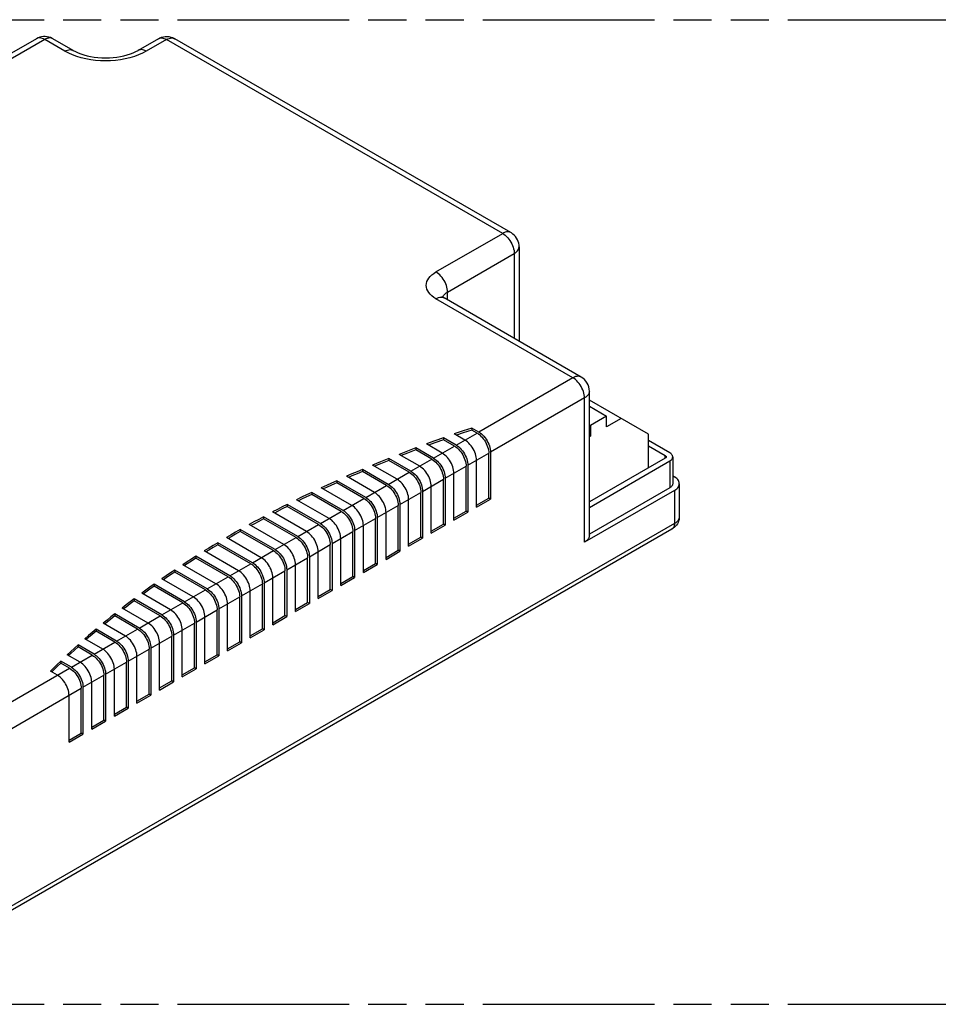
# Model space of a CAD drawing. Header units: millimetres. Extents: x 0 to 210, y 0 to 297.
# Tile 8 of 10: x 89 to 135, y 208 to 258. Entities that reach past the tile are written whole.
import ezdxf

# ---------------------------------------------------------------- set-up
doc = ezdxf.new("R2010")
doc.units = ezdxf.units.MM
doc.header["$LTSCALE"] = 19.36
doc.linetypes.add('PHANTOM', pattern=[0.8, 0.45, -0.05, 0.1, -0.05, 0.1, -0.05])
doc.layers.get('0').update_dxf_attribs({"linetype": 'CONTINUOUS'})
doc.layers.add('DEFAULT_3', color=7, linetype='PHANTOM')
doc.layers.add('Z_AXIS', color=7, linetype='CONTINUOUS')

msp = doc.modelspace()

# ---------------------------------------------------------------- linework, layer by layer
at = {"color": 7, "linetype": 'Continuous'}
for p, q in [((89.4288, 256.7155), (83.1827, 253.1093)), ((91.2933, 256.1201), (90.2621, 256.7155)), ((95.616, 256.7155), (94.5848, 256.1201)), ((113.5083, 246.8667), (96.4493, 256.7155)), ((113.925, 246.145), (113.925, 241.353)), ((117.0734, 239.5354), (110.1201, 243.5497)), ((117.49, 231.4822), (117.49, 238.8137)), ((120.4868, 236.6363), (117.49, 238.3665)), ((117.49, 238.0603), (118.3655, 237.5549)), ((118.3655, 237.5549), (117.5406, 237.0786)), ((118.3655, 237.0105), (118.3655, 237.5549)), ((117.49, 237.1078), (117.5406, 237.0786)), ((117.5406, 237.0786), (117.5406, 236.5342)), ((119.1021, 237.4358), (118.3655, 237.0105)), ((111.1766, 236.3302), (110.6364, 236.6421)), ((111.8837, 236.7384), (111.5266, 236.9446)), ((111.7954, 236.6874), (111.5266, 236.8425)), ((117.49, 236.5634), (117.5406, 236.5342)), ((117.5406, 236.5342), (117.49, 236.5051)), ((120.4868, 234.9182), (120.4868, 236.6363)), ((110.0276, 235.6668), (109.218, 236.1342)), ((110.7347, 236.075), (110.0867, 236.4491)), ((110.6463, 236.024), (110.0867, 236.3471)), ((121.577, 235.6837), (120.4868, 236.3131)), ((120.4868, 236.0409), (121.3413, 235.5476)), ((108.8785, 235.0034), (107.8339, 235.6065)), ((109.5857, 235.4116), (108.6816, 235.9336)), ((109.4973, 235.3606), (108.6816, 235.8315)), ((112.3846, 233.3874), (112.3846, 235.6668)), ((112.473, 235.7178), (112.473, 233.3363)), ((107.7295, 234.34), (106.4836, 235.0593)), ((108.4366, 234.7482), (107.3106, 235.3983)), ((108.3482, 234.6972), (107.3106, 235.2963)), ((111.2356, 232.724), (111.2356, 235.0034)), ((111.324, 235.0544), (111.324, 232.673)), ((111.7659, 232.9281), (111.7659, 235.3096)), ((121.3413, 235.4115), (117.49, 233.188)), ((117.49, 232.9159), (121.577, 235.2754)), ((121.7234, 235.4796), (121.7234, 234.1187)), ((107.2876, 234.0848), (105.9732, 234.8437)), ((107.1992, 234.0338), (105.9732, 234.7416)), ((110.6169, 232.2647), (110.6169, 234.6462)), ((121.7234, 234.5105), (121.8127, 234.4589)), ((106.1385, 233.4214), (104.6688, 234.27)), ((106.0501, 233.3704), (104.6688, 234.1679)), ((106.5805, 233.6766), (105.1666, 234.4929)), ((110.0865, 232.0606), (110.0865, 234.34)), ((110.1749, 234.391), (110.1749, 232.0096)), ((122.0567, 234.1187), (122.0567, 232.4347)), ((104.9895, 232.7581), (103.3972, 233.6773)), ((104.9011, 232.707), (103.3972, 233.5753)), ((105.4314, 233.0132), (103.8824, 233.9075)), ((108.9375, 231.3972), (108.9375, 233.6766)), ((109.0259, 233.7276), (109.0259, 231.3462)), ((109.4678, 231.6013), (109.4678, 233.9828)), ((121.8127, 233.7785), (117.2459, 231.142)), ((121.577, 233.9146), (117.49, 231.555)), ((103.8404, 232.0947), (102.158, 233.066)), ((104.2824, 232.3498), (102.6308, 233.3033)), ((107.7884, 230.7338), (107.7884, 233.0132)), ((107.8768, 233.0642), (107.8768, 230.6828)), ((108.3188, 230.9379), (108.3188, 233.3194)), ((111.7659, 233.0302), (112.3846, 233.3874)), ((111.7659, 232.9281), (112.473, 233.3363)), ((112.473, 233.3363), (112.3846, 233.3874)), ((103.1333, 231.6864), (101.4114, 232.6805)), ((103.752, 232.0436), (102.158, 232.9639)), ((107.1697, 230.2745), (107.1697, 232.656)), ((110.6169, 232.3668), (111.2356, 232.724)), ((110.6169, 232.2647), (111.324, 232.673)), ((111.324, 232.673), (111.2356, 232.724)), ((101.9843, 231.023), (100.2242, 232.0392)), ((102.6914, 231.4313), (100.951, 232.4361)), ((102.603, 231.3802), (100.951, 232.334)), ((106.6394, 230.0704), (106.6394, 232.3498)), ((106.7278, 232.4008), (106.7278, 230.0194)), ((109.4678, 231.7034), (110.0865, 232.0606)), ((109.4678, 231.6013), (110.1749, 232.0096)), ((110.1749, 232.0096), (110.0865, 232.0606)), ((121.6832, 231.8084), (83.4112, 209.7122)), ((101.5423, 230.7679), (99.7761, 231.7876)), ((101.454, 230.7168), (99.7761, 231.6855)), ((105.4903, 229.407), (105.4903, 231.6864)), ((105.5787, 231.7374), (105.5787, 229.356)), ((106.0207, 229.6111), (106.0207, 231.9926)), ((100.3933, 230.1045), (98.6332, 231.1206)), ((100.3049, 230.0534), (98.6332, 231.0186)), ((100.8352, 230.3596), (99.069, 231.3793)), ((104.3413, 228.7436), (104.3413, 231.023)), ((104.4297, 231.074), (104.4297, 228.6926)), ((104.8716, 228.9477), (104.8716, 231.3292)), ((108.3188, 231.04), (108.9375, 231.3972)), ((108.3188, 230.9379), (109.0259, 231.3462)), ((109.0259, 231.3462), (108.9375, 231.3972)), ((99.6862, 229.6962), (97.9458, 230.701)), ((103.7226, 228.2843), (103.7226, 230.6658)), ((107.1697, 230.3766), (107.7884, 230.7338)), ((107.1697, 230.2745), (107.8768, 230.6828)), ((107.8768, 230.6828), (107.7884, 230.7338)), ((98.5372, 229.0328), (96.8547, 230.0042)), ((99.2443, 229.4411), (97.5223, 230.4352)), ((99.1559, 229.39), (97.5223, 230.3331)), ((102.5735, 227.6209), (102.5735, 230.0024)), ((103.1923, 228.0802), (103.1923, 230.3596)), ((103.2806, 230.4106), (103.2806, 228.0292)), ((106.0207, 229.7132), (106.6394, 230.0704)), ((106.0207, 229.6111), (106.7278, 230.0194)), ((106.7278, 230.0194), (106.6394, 230.0704)), ((98.0952, 228.7777), (96.4436, 229.7312)), ((98.0068, 228.7266), (96.4436, 229.6291)), ((102.0432, 227.4168), (102.0432, 229.6962)), ((102.1316, 229.7472), (102.1316, 227.3658)), ((96.9462, 228.1143), (95.3972, 229.0086)), ((97.3881, 228.3694), (95.7958, 229.2887)), ((100.8942, 226.7534), (100.8942, 229.0328)), ((100.9826, 229.0838), (100.9826, 226.7024)), ((101.4245, 226.9575), (101.4245, 229.339)), ((104.8716, 229.0498), (105.4903, 229.407)), ((104.8716, 228.9477), (105.5787, 229.356)), ((105.5787, 229.356), (105.4903, 229.407)), ((96.2391, 227.706), (94.7694, 228.5546)), ((96.8578, 228.0632), (95.3972, 228.9065)), ((100.2755, 226.2941), (100.2755, 228.6756)), ((103.7226, 228.3864), (104.3413, 228.7436)), ((103.7226, 228.2843), (104.4297, 228.6926)), ((104.4297, 228.6926), (104.3413, 228.7436)), ((95.7971, 227.4509), (94.3833, 228.2672)), ((95.7087, 227.3998), (94.3833, 228.1651)), ((99.1264, 225.6307), (99.1264, 228.0122)), ((99.7451, 226.09), (99.7451, 228.3694)), ((99.8335, 228.4204), (99.8335, 226.039)), ((102.5735, 227.723), (103.1923, 228.0802)), ((102.5735, 227.6209), (103.2806, 228.0292)), ((103.2806, 228.0292), (103.1923, 228.0802)), ((94.6481, 226.7875), (93.4022, 227.5068)), ((95.09, 227.0426), (93.7756, 227.8015)), ((98.5961, 225.4266), (98.5961, 227.706)), ((98.6845, 227.7571), (98.6845, 225.3756)), ((93.941, 226.3792), (92.815, 227.0293)), ((94.5597, 226.7364), (93.4022, 227.4047)), ((97.447, 224.7632), (97.447, 227.0426)), ((97.5354, 227.0937), (97.5354, 224.7122)), ((97.9774, 224.9673), (97.9774, 227.3488)), ((101.4245, 227.0596), (102.0432, 227.4168)), ((101.4245, 226.9575), (102.1316, 227.3658)), ((102.1316, 227.3658), (102.0432, 227.4168)), ((93.499, 226.1241), (92.4544, 226.7272)), ((93.4107, 226.0731), (92.4544, 226.6251)), ((96.8283, 224.3039), (96.8283, 226.6854)), ((100.2755, 226.3962), (100.8942, 226.7534)), ((100.2755, 226.2941), (100.9826, 226.7024)), ((100.9826, 226.7024), (100.8942, 226.7534)), ((92.7919, 225.7158), (91.8879, 226.2378)), ((95.6793, 223.6405), (95.6793, 226.022)), ((96.298, 224.0998), (96.298, 226.3792)), ((96.3864, 226.4303), (96.3864, 224.0488)), ((99.1264, 225.7328), (99.7451, 226.09)), ((99.1264, 225.6307), (99.8335, 226.039)), ((99.8335, 226.039), (99.7451, 226.09)), ((92.35, 225.4607), (91.5404, 225.9281)), ((92.2616, 225.4097), (91.5404, 225.8261)), ((95.149, 223.4364), (95.149, 225.7158)), ((95.2373, 225.7669), (95.2373, 223.3854)), ((91.201, 224.7973), (90.6607, 225.1092)), ((91.1126, 224.7463), (90.6607, 225.0071)), ((91.6429, 225.0524), (90.9949, 225.4265)), ((93.9999, 222.773), (93.9999, 225.0524)), ((94.0883, 225.1035), (94.0883, 222.722)), ((94.5302, 222.9772), (94.5302, 225.3586)), ((97.9774, 225.0694), (98.5961, 225.4266)), ((97.9774, 224.9673), (98.6845, 225.3756)), ((98.6845, 225.3756), (98.5961, 225.4266)), ((90.4938, 224.389), (90.1367, 224.5952)), ((93.3812, 222.3138), (93.3812, 224.6952)), ((96.8283, 224.406), (97.447, 224.7632)), ((96.8283, 224.3039), (97.5354, 224.7122)), ((97.5354, 224.7122), (97.447, 224.7632)), ((92.2322, 221.6504), (92.2322, 224.0318)), ((92.8509, 222.1096), (92.8509, 224.389)), ((92.9393, 224.4401), (92.9393, 222.0586)), ((95.6793, 223.7426), (96.298, 224.0998)), ((95.6793, 223.6405), (96.3864, 224.0488)), ((96.3864, 224.0488), (96.298, 224.0998)), ((91.7018, 221.4462), (91.7018, 223.7256)), ((91.7902, 223.7767), (91.7902, 221.3952)), ((91.0831, 220.987), (91.0831, 223.3684)), ((94.5302, 223.0792), (95.149, 223.4364)), ((94.5302, 222.9772), (95.2373, 223.3854)), ((95.2373, 223.3854), (95.149, 223.4364)), ((93.3812, 222.4158), (93.9999, 222.773)), ((93.3812, 222.3138), (94.0883, 222.722)), ((94.0883, 222.722), (93.9999, 222.773)), ((92.2322, 221.7524), (92.8509, 222.1096)), ((92.2322, 221.6504), (92.9393, 222.0586)), ((92.9393, 222.0586), (92.8509, 222.1096)), ((91.0831, 221.089), (91.7018, 221.4462)), ((91.0831, 220.987), (91.7902, 221.3952)), ((91.7902, 221.3952), (91.7018, 221.4462))]:
    msp.add_line(p, q, dxfattribs=at)
at = {"color": 9, "linetype": 'Continuous'}
for p, q in [((89.8454, 256.6742), (83.5994, 253.0681)), ((90.8766, 256.0789), (89.8454, 256.6742)), ((96.0326, 256.6742), (95.0014, 256.0789)), ((113.0916, 246.8254), (96.0326, 256.6742)), ((109.7034, 244.8693), (113.0916, 246.8254)), ((110.2927, 243.8486), (113.6809, 245.8048)), ((113.6809, 245.8048), (113.6809, 241.4939)), ((116.6567, 239.4941), (109.7034, 243.5084)), ((110.0615, 243.5883), (110.0695, 243.6155)), ((110.0695, 243.6155), (110.0954, 243.6673)), ((110.2927, 243.4501), (110.2927, 243.8486)), ((116.6567, 239.4941), (111.8837, 236.7384)), ((117.2459, 238.4735), (112.473, 235.7178)), ((117.2459, 231.142), (117.2459, 238.4735)), ((110.7347, 236.075), (111.7954, 236.6874)), ((109.5857, 235.4116), (110.6463, 236.024)), ((111.324, 235.0544), (112.3846, 235.6668)), ((121.3413, 235.4115), (121.3413, 235.5476)), ((108.4366, 234.7482), (109.4973, 235.3606)), ((110.1749, 234.391), (111.2356, 235.0034)), ((121.577, 235.2754), (121.577, 233.9146)), ((107.2876, 234.0848), (108.3482, 234.6972)), ((106.1385, 233.4214), (107.1992, 234.0338)), ((109.0259, 233.7276), (110.0865, 234.34)), ((107.8768, 233.0642), (108.9375, 233.6766)), ((121.8127, 233.7785), (121.8127, 232.0945)), ((104.9895, 232.7581), (106.0501, 233.3704)), ((106.7278, 232.4008), (107.7884, 233.0132)), ((103.8404, 232.0947), (104.9011, 232.707)), ((121.8127, 232.0945), (83.5407, 209.9983)), ((102.6914, 231.4313), (103.752, 232.0436)), ((105.5787, 231.7374), (106.6394, 232.3498)), ((104.4297, 231.074), (105.4903, 231.6864)), ((101.5423, 230.7679), (102.603, 231.3802)), ((103.2806, 230.4106), (104.3413, 231.023)), ((100.3933, 230.1045), (101.454, 230.7168)), ((99.2443, 229.4411), (100.3049, 230.0534)), ((102.1316, 229.7472), (103.1923, 230.3596)), ((100.9826, 229.0838), (102.0432, 229.6962)), ((98.0952, 228.7777), (99.1559, 229.39)), ((99.8335, 228.4204), (100.8942, 229.0328)), ((96.9462, 228.1143), (98.0068, 228.7266)), ((95.7971, 227.4509), (96.8578, 228.0632)), ((98.6845, 227.7571), (99.7451, 228.3694)), ((97.5354, 227.0937), (98.5961, 227.706)), ((94.6481, 226.7875), (95.7087, 227.3998)), ((96.3864, 226.4303), (97.447, 227.0426)), ((93.499, 226.1241), (94.5597, 226.7364)), ((92.35, 225.4607), (93.4107, 226.0731)), ((95.2373, 225.7669), (96.298, 226.3792)), ((94.0883, 225.1035), (95.149, 225.7158)), ((91.201, 224.7973), (92.2616, 225.4097)), ((92.9393, 224.4401), (93.9999, 225.0524)), ((84.2478, 220.7829), (91.1126, 224.7463)), ((91.7902, 223.7767), (92.8509, 224.389)), ((84.837, 219.7623), (91.7018, 223.7256))]:
    msp.add_line(p, q, dxfattribs=at)
at = {"color": 7, "linetype": 'Continuous'}
for points in [[(90.2621, 256.7155), (90.2318, 256.7322), (90.1471, 256.7706), (90.0595, 256.7992), (89.9693, 256.8179), (89.8775, 256.8265), (89.785, 256.8249), (89.6927, 256.813), (89.6019, 256.7907), (89.5133, 256.7581), (89.4288, 256.7155)], [(95.616, 256.7155), (95.6971, 256.7566), (95.7833, 256.789), (95.8732, 256.8118), (95.9658, 256.8245), (96.0598, 256.8267), (96.1537, 256.8183), (96.2464, 256.7993), (96.3365, 256.7698), (96.423, 256.73), (96.4493, 256.7155)], [(91.2933, 256.1201), (91.4096, 256.058), (91.5393, 255.9985), (91.6819, 255.943), (91.8363, 255.8923), (92.0017, 255.8475), (92.1764, 255.8095), (92.3589, 255.7791), (92.5473, 255.7569), (92.7399, 255.7433), (92.9346, 255.7386), (93.1294, 255.7429), (93.3224, 255.7561), (93.5117, 255.7781), (93.6951, 255.8083), (93.8711, 255.8462), (94.0378, 255.8911), (94.1937, 255.9421), (94.3375, 255.998), (94.4681, 256.0578), (94.5848, 256.1201)], [(113.925, 246.145), (113.92, 246.2359), (113.9049, 246.3267), (113.8797, 246.416), (113.8444, 246.5025), (113.7994, 246.585), (113.7451, 246.6621), (113.6823, 246.7329), (113.6117, 246.7961), (113.534, 246.8512), (113.5083, 246.8667)], [(110.0259, 243.6144), (110.0215, 243.6225), (110.0193, 243.626), (110.0235, 243.621), (110.0352, 243.6095), (110.0549, 243.593), (110.0831, 243.5727), (110.1201, 243.5497)], [(111.7954, 236.6874), (111.8617, 236.6447), (111.9265, 236.5946), (111.99, 236.5368), (112.051, 236.4724), (112.1088, 236.4021), (112.1627, 236.3268), (112.212, 236.2475), (112.2561, 236.1652), (112.2943, 236.0809), (112.3263, 235.9957), (112.3515, 235.9106), (112.3698, 235.8267), (112.3808, 235.7456), (112.3846, 235.6668)], [(111.8837, 236.7384), (111.9501, 236.6957), (112.0149, 236.6457), (112.0784, 236.5879), (112.1394, 236.5234), (112.1972, 236.4531), (112.2512, 236.3778), (112.3004, 236.2985), (112.3445, 236.2162), (112.3827, 236.1319), (112.4147, 236.0467), (112.4399, 235.9616), (112.4582, 235.8777), (112.4692, 235.7966), (112.473, 235.7178)], [(110.6463, 236.024), (110.7127, 235.9813), (110.7774, 235.9312), (110.8409, 235.8734), (110.902, 235.809), (110.9598, 235.7387), (111.0137, 235.6634), (111.063, 235.5841), (111.107, 235.5018), (111.1452, 235.4175), (111.1772, 235.3323), (111.2025, 235.2472), (111.2208, 235.1633), (111.2318, 235.0822), (111.2356, 235.0034)], [(110.7347, 236.075), (110.8011, 236.0323), (110.8658, 235.9823), (110.9293, 235.9245), (110.9904, 235.86), (111.0482, 235.7897), (111.1021, 235.7144), (111.1514, 235.6351), (111.1954, 235.5528), (111.2336, 235.4685), (111.2656, 235.3833), (111.2909, 235.2982), (111.3092, 235.2143), (111.3202, 235.1332), (111.324, 235.0544)], [(111.7659, 235.3096), (111.7621, 235.3884), (111.7511, 235.4695), (111.7328, 235.5534), (111.7075, 235.6385), (111.6755, 235.7237), (111.6373, 235.8081), (111.5933, 235.8904), (111.544, 235.9697), (111.4901, 236.0449), (111.4323, 236.1153), (111.3712, 236.1797), (111.3077, 236.2375), (111.243, 236.2875), (111.1766, 236.3302)], [(110.6169, 234.6462), (110.6131, 234.725), (110.6021, 234.8061), (110.5837, 234.89), (110.5585, 234.9751), (110.5265, 235.0603), (110.4883, 235.1447), (110.4442, 235.227), (110.395, 235.3063), (110.341, 235.3815), (110.2832, 235.4519), (110.2222, 235.5163), (110.1587, 235.5741), (110.094, 235.6241), (110.0276, 235.6668)], [(121.3413, 235.5476), (121.3584, 235.536), (121.3719, 235.5233), (121.3819, 235.5093), (121.388, 235.4946), (121.39, 235.4796)], [(121.7234, 235.4796), (121.7191, 235.5172), (121.7064, 235.5543), (121.6853, 235.59), (121.6564, 235.6239), (121.6204, 235.655), (121.577, 235.6837)], [(109.4678, 233.9828), (109.464, 234.0616), (109.453, 234.1427), (109.4347, 234.2266), (109.4094, 234.3117), (109.3774, 234.3969), (109.3392, 234.4813), (109.2952, 234.5636), (109.2459, 234.6429), (109.192, 234.7181), (109.1342, 234.7885), (109.0731, 234.8529), (109.0096, 234.9107), (108.9449, 234.9607), (108.8785, 235.0034)], [(109.4973, 235.3606), (109.5636, 235.3179), (109.6284, 235.2678), (109.6919, 235.21), (109.7529, 235.1456), (109.8107, 235.0753), (109.8647, 235), (109.9139, 234.9207), (109.958, 234.8384), (109.9962, 234.7541), (110.0282, 234.6689), (110.0534, 234.5838), (110.0717, 234.4999), (110.0827, 234.4188), (110.0865, 234.34)], [(109.5857, 235.4116), (109.652, 235.3689), (109.7168, 235.3189), (109.7803, 235.2611), (109.8413, 235.1966), (109.8992, 235.1263), (109.9531, 235.0511), (110.0023, 234.9717), (110.0464, 234.8894), (110.0846, 234.8051), (110.1166, 234.7199), (110.1418, 234.6348), (110.1601, 234.5509), (110.1711, 234.4698), (110.1749, 234.391)], [(121.39, 235.4796), (121.388, 235.4645), (121.3819, 235.4498), (121.3719, 235.4359), (121.3584, 235.4232), (121.3413, 235.4115)], [(121.577, 235.2754), (121.6204, 235.3041), (121.6564, 235.3352), (121.6853, 235.3691), (121.7064, 235.4049), (121.7191, 235.4419), (121.7234, 235.4796)], [(108.3482, 234.6972), (108.4146, 234.6545), (108.4793, 234.6044), (108.5428, 234.5466), (108.6039, 234.4822), (108.6617, 234.4119), (108.7156, 234.3367), (108.7649, 234.2573), (108.8089, 234.175), (108.8471, 234.0907), (108.8791, 234.0055), (108.9044, 233.9204), (108.9227, 233.8365), (108.9337, 233.7554), (108.9375, 233.6766)], [(108.4366, 234.7482), (108.503, 234.7055), (108.5677, 234.6555), (108.6312, 234.5977), (108.6923, 234.5332), (108.7501, 234.4629), (108.804, 234.3877), (108.8533, 234.3083), (108.8973, 234.226), (108.9355, 234.1417), (108.9675, 234.0565), (108.9928, 233.9714), (109.0111, 233.8875), (109.0221, 233.8064), (109.0259, 233.7276)], [(107.1992, 234.0338), (107.2656, 233.9911), (107.3303, 233.9411), (107.3938, 233.8832), (107.4548, 233.8188), (107.5127, 233.7485), (107.5666, 233.6733), (107.6158, 233.594), (107.6599, 233.5116), (107.6981, 233.4273), (107.7301, 233.3421), (107.7553, 233.257), (107.7737, 233.1731), (107.7846, 233.092), (107.7884, 233.0132)], [(107.2876, 234.0848), (107.3539, 234.0422), (107.4187, 233.9921), (107.4822, 233.9343), (107.5432, 233.8698), (107.6011, 233.7995), (107.655, 233.7243), (107.7042, 233.6449), (107.7483, 233.5626), (107.7865, 233.4783), (107.8185, 233.3931), (107.8437, 233.308), (107.8621, 233.2241), (107.873, 233.143), (107.8768, 233.0642)], [(108.3188, 233.3194), (108.315, 233.3982), (108.304, 233.4793), (108.2857, 233.5632), (108.2604, 233.6483), (108.2284, 233.7335), (108.1902, 233.8179), (108.1461, 233.9002), (108.0969, 233.9795), (108.0429, 234.0547), (107.9851, 234.1251), (107.9241, 234.1895), (107.8606, 234.2473), (107.7959, 234.2973), (107.7295, 234.34)], [(121.7234, 234.1187), (121.7191, 234.0811), (121.7064, 234.044), (121.6853, 234.0083), (121.6564, 233.9744), (121.6204, 233.9433), (121.577, 233.9146)], [(122.0567, 234.1187), (122.0515, 234.1726), (122.0358, 234.2258), (122.01, 234.2776), (121.9742, 234.3275), (121.929, 234.3747), (121.8753, 234.4184), (121.8127, 234.4589)], [(121.8127, 233.7785), (121.8753, 233.819), (121.929, 233.8628), (121.9742, 233.91), (122.01, 233.9598), (122.0358, 234.0117), (122.0515, 234.0649), (122.0567, 234.1187)], [(107.1697, 232.656), (107.1659, 232.7348), (107.1549, 232.8159), (107.1366, 232.8998), (107.1114, 232.9849), (107.0794, 233.0701), (107.0411, 233.1545), (106.9971, 233.2368), (106.9478, 233.3161), (106.8939, 233.3913), (106.8361, 233.4617), (106.775, 233.5261), (106.7115, 233.5839), (106.6468, 233.6339), (106.5805, 233.6766)], [(106.0207, 231.9926), (106.0169, 232.0714), (106.0059, 232.1525), (105.9876, 232.2364), (105.9623, 232.3215), (105.9303, 232.4068), (105.8921, 232.4911), (105.848, 232.5734), (105.7988, 232.6527), (105.7449, 232.728), (105.687, 232.7983), (105.626, 232.8627), (105.5625, 232.9205), (105.4978, 232.9705), (105.4314, 233.0132)], [(106.0501, 233.3704), (106.1165, 233.3277), (106.1813, 233.2777), (106.2447, 233.2198), (106.3058, 233.1554), (106.3636, 233.0851), (106.4175, 233.0099), (106.4668, 232.9306), (106.5108, 232.8483), (106.549, 232.7639), (106.581, 232.6787), (106.6063, 232.5936), (106.6246, 232.5097), (106.6356, 232.4286), (106.6394, 232.3498)], [(106.1385, 233.4214), (106.2049, 233.3788), (106.2696, 233.3287), (106.3331, 233.2709), (106.3942, 233.2065), (106.452, 233.1361), (106.5059, 233.0609), (106.5552, 232.9815), (106.5993, 232.8992), (106.6375, 232.8149), (106.6694, 232.7297), (106.6947, 232.6446), (106.713, 232.5607), (106.724, 232.4796), (106.7278, 232.4008)], [(104.9011, 232.707), (104.9675, 232.6643), (105.0322, 232.6143), (105.0957, 232.5564), (105.1568, 232.492), (105.2146, 232.4217), (105.2685, 232.3465), (105.3177, 232.2672), (105.3618, 232.1849), (105.4, 232.1005), (105.432, 232.0153), (105.4572, 231.9302), (105.4756, 231.8463), (105.4866, 231.7652), (105.4903, 231.6864)], [(104.9895, 232.7581), (105.0559, 232.7154), (105.1206, 232.6653), (105.1841, 232.6075), (105.2452, 232.5431), (105.303, 232.4727), (105.3569, 232.3975), (105.4061, 232.3181), (105.4502, 232.2358), (105.4884, 232.1515), (105.5204, 232.0663), (105.5457, 231.9812), (105.564, 231.8973), (105.575, 231.8162), (105.5787, 231.7374)], [(103.752, 232.0436), (103.8184, 232.0009), (103.8832, 231.9509), (103.9467, 231.893), (104.0077, 231.8286), (104.0655, 231.7583), (104.1194, 231.6831), (104.1687, 231.6038), (104.2127, 231.5215), (104.251, 231.4371), (104.2829, 231.3519), (104.3082, 231.2668), (104.3265, 231.1829), (104.3375, 231.1018), (104.3413, 231.023)], [(103.8404, 232.0947), (103.9068, 232.052), (103.9716, 232.0019), (104.035, 231.9441), (104.0961, 231.8797), (104.1539, 231.8093), (104.2078, 231.7341), (104.2571, 231.6547), (104.3012, 231.5724), (104.3394, 231.4881), (104.3714, 231.4029), (104.3966, 231.3178), (104.4149, 231.2339), (104.4259, 231.1528), (104.4297, 231.074)], [(104.8716, 231.3292), (104.8678, 231.408), (104.8569, 231.4891), (104.8385, 231.573), (104.8133, 231.6581), (104.7813, 231.7434), (104.7431, 231.8277), (104.699, 231.91), (104.6497, 231.9893), (104.5958, 232.0646), (104.538, 232.1349), (104.4769, 232.1993), (104.4135, 232.2571), (104.3487, 232.3071), (104.2824, 232.3498)], [(122.0567, 232.4347), (122.053, 232.3627), (122.0417, 232.2907), (122.0227, 232.2197), (121.996, 232.1502), (121.9618, 232.0832), (121.9201, 232.0194), (121.8713, 231.9594), (121.8154, 231.9039), (121.7526, 231.8533), (121.6832, 231.8084)], [(103.7226, 230.6658), (103.7188, 230.7446), (103.7078, 230.8257), (103.6895, 230.9096), (103.6642, 230.9947), (103.6322, 231.08), (103.594, 231.1643), (103.5499, 231.2466), (103.5007, 231.3259), (103.4468, 231.4012), (103.3889, 231.4715), (103.3279, 231.5359), (103.2644, 231.5937), (103.1997, 231.6437), (103.1333, 231.6864)], [(102.5735, 230.0024), (102.5698, 230.0812), (102.5588, 230.1623), (102.5404, 230.2462), (102.5152, 230.3313), (102.4832, 230.4166), (102.445, 230.5009), (102.4009, 230.5832), (102.3516, 230.6625), (102.2977, 230.7378), (102.2399, 230.8081), (102.1788, 230.8725), (102.1154, 230.9303), (102.0506, 230.9803), (101.9843, 231.023)], [(102.603, 231.3802), (102.6694, 231.3375), (102.7341, 231.2875), (102.7976, 231.2297), (102.8587, 231.1652), (102.9165, 231.0949), (102.9704, 231.0197), (103.0196, 230.9404), (103.0637, 230.8581), (103.1019, 230.7738), (103.1339, 230.6885), (103.1592, 230.6034), (103.1775, 230.5195), (103.1885, 230.4384), (103.1923, 230.3596)], [(102.6914, 231.4313), (102.7578, 231.3886), (102.8225, 231.3385), (102.886, 231.2807), (102.9471, 231.2163), (103.0049, 231.1459), (103.0588, 231.0707), (103.1081, 230.9914), (103.1521, 230.909), (103.1903, 230.8247), (103.2223, 230.7395), (103.2476, 230.6544), (103.2659, 230.5705), (103.2769, 230.4894), (103.2806, 230.4106)], [(117.49, 231.4822), (117.4892, 231.4612), (117.4823, 231.4168), (117.4683, 231.373), (117.4473, 231.3301), (117.4195, 231.2885), (117.3852, 231.2486), (117.3447, 231.2107), (117.2983, 231.1752), (117.2459, 231.142)], [(101.454, 230.7168), (101.5203, 230.6741), (101.5851, 230.6241), (101.6486, 230.5663), (101.7096, 230.5018), (101.7674, 230.4315), (101.8214, 230.3563), (101.8706, 230.277), (101.9147, 230.1947), (101.9529, 230.1104), (101.9849, 230.0251), (102.0101, 229.94), (102.0284, 229.8561), (102.0394, 229.775), (102.0432, 229.6962)], [(101.5423, 230.7679), (101.6087, 230.7252), (101.6735, 230.6751), (101.737, 230.6173), (101.798, 230.5529), (101.8558, 230.4825), (101.9098, 230.4073), (101.959, 230.328), (102.0031, 230.2456), (102.0413, 230.1613), (102.0733, 230.0761), (102.0985, 229.991), (102.1168, 229.9071), (102.1278, 229.8261), (102.1316, 229.7472)], [(100.3049, 230.0534), (100.3713, 230.0107), (100.436, 229.9607), (100.4995, 229.9029), (100.5606, 229.8384), (100.6184, 229.7681), (100.6723, 229.6929), (100.7216, 229.6136), (100.7656, 229.5313), (100.8038, 229.447), (100.8358, 229.3617), (100.8611, 229.2766), (100.8794, 229.1928), (100.8904, 229.1117), (100.8942, 229.0328)], [(100.3933, 230.1045), (100.4597, 230.0618), (100.5244, 230.0117), (100.5879, 229.9539), (100.649, 229.8895), (100.7068, 229.8191), (100.7607, 229.7439), (100.81, 229.6646), (100.854, 229.5822), (100.8922, 229.4979), (100.9242, 229.4127), (100.9495, 229.3276), (100.9678, 229.2437), (100.9788, 229.1627), (100.9826, 229.0838)], [(101.4245, 229.339), (101.4207, 229.4178), (101.4097, 229.4989), (101.3914, 229.5828), (101.3661, 229.6679), (101.3341, 229.7532), (101.2959, 229.8375), (101.2519, 229.9198), (101.2026, 229.9991), (101.1487, 230.0744), (101.0909, 230.1447), (101.0298, 230.2091), (100.9663, 230.2669), (100.9016, 230.3169), (100.8352, 230.3596)], [(100.2755, 228.6756), (100.2717, 228.7544), (100.2607, 228.8355), (100.2424, 228.9194), (100.2171, 229.0045), (100.1851, 229.0898), (100.1469, 229.1741), (100.1028, 229.2564), (100.0536, 229.3357), (99.9996, 229.411), (99.9418, 229.4813), (99.8808, 229.5457), (99.8173, 229.6035), (99.7526, 229.6535), (99.6862, 229.6962)], [(99.1264, 228.0122), (99.1226, 228.091), (99.1116, 228.1721), (99.0933, 228.256), (99.0681, 228.3411), (99.0361, 228.4264), (98.9978, 228.5107), (98.9538, 228.593), (98.9045, 228.6723), (98.8506, 228.7476), (98.7928, 228.8179), (98.7317, 228.8823), (98.6682, 228.9401), (98.6035, 228.9901), (98.5372, 229.0328)], [(99.1559, 229.39), (99.2223, 229.3473), (99.287, 229.2973), (99.3505, 229.2395), (99.4115, 229.175), (99.4694, 229.1047), (99.5233, 229.0295), (99.5725, 228.9502), (99.6166, 228.8679), (99.6548, 228.7836), (99.6868, 228.6983), (99.712, 228.6132), (99.7304, 228.5294), (99.7413, 228.4483), (99.7451, 228.3694)], [(99.2443, 229.4411), (99.3106, 229.3984), (99.3754, 229.3483), (99.4389, 229.2905), (99.4999, 229.2261), (99.5578, 229.1557), (99.6117, 229.0805), (99.6609, 229.0012), (99.705, 228.9188), (99.7432, 228.8345), (99.7752, 228.7493), (99.8004, 228.6642), (99.8188, 228.5803), (99.8297, 228.4993), (99.8335, 228.4204)], [(98.0068, 228.7266), (98.0732, 228.6839), (98.1379, 228.6339), (98.2014, 228.5761), (98.2625, 228.5116), (98.3203, 228.4413), (98.3742, 228.3661), (98.4235, 228.2868), (98.4675, 228.2045), (98.5057, 228.1202), (98.5377, 228.0349), (98.563, 227.9498), (98.5813, 227.866), (98.5923, 227.7849), (98.5961, 227.706)], [(98.0952, 228.7777), (98.1616, 228.735), (98.2263, 228.6849), (98.2898, 228.6271), (98.3509, 228.5627), (98.4087, 228.4923), (98.4626, 228.4171), (98.5119, 228.3378), (98.5559, 228.2554), (98.5942, 228.1711), (98.6261, 228.0859), (98.6514, 228.0008), (98.6697, 227.9169), (98.6807, 227.8359), (98.6845, 227.7571)], [(96.8578, 228.0632), (96.9242, 228.0205), (96.9889, 227.9705), (97.0524, 227.9127), (97.1135, 227.8483), (97.1713, 227.7779), (97.2252, 227.7027), (97.2744, 227.6234), (97.3185, 227.5411), (97.3567, 227.4568), (97.3887, 227.3715), (97.4139, 227.2864), (97.4323, 227.2026), (97.4433, 227.1215), (97.447, 227.0426)], [(96.9462, 228.1143), (97.0126, 228.0716), (97.0773, 228.0215), (97.1408, 227.9637), (97.2018, 227.8993), (97.2597, 227.8289), (97.3136, 227.7537), (97.3628, 227.6744), (97.4069, 227.5921), (97.4451, 227.5077), (97.4771, 227.4225), (97.5023, 227.3374), (97.5207, 227.2535), (97.5316, 227.1725), (97.5354, 227.0937)], [(97.9774, 227.3488), (97.9736, 227.4276), (97.9626, 227.5087), (97.9443, 227.5926), (97.919, 227.6777), (97.887, 227.763), (97.8488, 227.8473), (97.8047, 227.9296), (97.7555, 228.0089), (97.7016, 228.0842), (97.6437, 228.1545), (97.5827, 228.2189), (97.5192, 228.2767), (97.4545, 228.3267), (97.3881, 228.3694)], [(96.8283, 226.6854), (96.8245, 226.7642), (96.8136, 226.8453), (96.7952, 226.9292), (96.77, 227.0143), (96.738, 227.0996), (96.6998, 227.1839), (96.6557, 227.2662), (96.6064, 227.3455), (96.5525, 227.4208), (96.4947, 227.4911), (96.4336, 227.5555), (96.3702, 227.6133), (96.3054, 227.6634), (96.2391, 227.706)], [(95.6793, 226.022), (95.6755, 226.1009), (95.6645, 226.182), (95.6462, 226.2658), (95.6209, 226.3509), (95.5889, 226.4362), (95.5507, 226.5205), (95.5066, 226.6028), (95.4574, 226.6821), (95.4035, 226.7574), (95.3456, 226.8277), (95.2846, 226.8921), (95.2211, 226.9499), (95.1564, 227), (95.09, 227.0426)], [(95.7087, 227.3998), (95.7751, 227.3571), (95.8399, 227.3071), (95.9033, 227.2493), (95.9644, 227.1849), (96.0222, 227.1145), (96.0761, 227.0393), (96.1254, 226.96), (96.1694, 226.8777), (96.2076, 226.7934), (96.2396, 226.7081), (96.2649, 226.6231), (96.2832, 226.5392), (96.2942, 226.4581), (96.298, 226.3792)], [(95.7971, 227.4509), (95.8635, 227.4082), (95.9282, 227.3581), (95.9917, 227.3003), (96.0528, 227.2359), (96.1106, 227.1655), (96.1645, 227.0903), (96.2138, 227.011), (96.2579, 226.9287), (96.2961, 226.8443), (96.3281, 226.7591), (96.3533, 226.674), (96.3716, 226.5901), (96.3826, 226.5091), (96.3864, 226.4303)], [(94.5597, 226.7364), (94.6261, 226.6938), (94.6908, 226.6437), (94.7543, 226.5859), (94.8154, 226.5215), (94.8732, 226.4511), (94.9271, 226.3759), (94.9763, 226.2966), (95.0204, 226.2143), (95.0586, 226.13), (95.0906, 226.0447), (95.1159, 225.9597), (95.1342, 225.8758), (95.1452, 225.7947), (95.149, 225.7158)], [(94.6481, 226.7875), (94.7145, 226.7448), (94.7792, 226.6947), (94.8427, 226.6369), (94.9038, 226.5725), (94.9616, 226.5022), (95.0155, 226.4269), (95.0648, 226.3476), (95.1088, 226.2653), (95.147, 226.1809), (95.179, 226.0957), (95.2043, 226.0106), (95.2226, 225.9267), (95.2336, 225.8457), (95.2373, 225.7669)], [(93.4107, 226.0731), (93.477, 226.0304), (93.5418, 225.9803), (93.6053, 225.9225), (93.6663, 225.8581), (93.7241, 225.7877), (93.778, 225.7125), (93.8273, 225.6332), (93.8714, 225.5509), (93.9096, 225.4666), (93.9416, 225.3813), (93.9668, 225.2963), (93.9851, 225.2124), (93.9961, 225.1313), (93.9999, 225.0524)], [(93.499, 226.1241), (93.5654, 226.0814), (93.6302, 226.0313), (93.6937, 225.9735), (93.7547, 225.9091), (93.8125, 225.8388), (93.8665, 225.7635), (93.9157, 225.6842), (93.9598, 225.6019), (93.998, 225.5175), (94.03, 225.4323), (94.0552, 225.3472), (94.0735, 225.2634), (94.0845, 225.1823), (94.0883, 225.1035)], [(94.5302, 225.3586), (94.5265, 225.4375), (94.5155, 225.5186), (94.4971, 225.6024), (94.4719, 225.6875), (94.4399, 225.7728), (94.4017, 225.8571), (94.3576, 225.9394), (94.3083, 226.0187), (94.2544, 226.094), (94.1966, 226.1643), (94.1355, 226.2287), (94.0721, 226.2865), (94.0073, 226.3366), (93.941, 226.3792)], [(93.3812, 224.6952), (93.3774, 224.7741), (93.3664, 224.8552), (93.3481, 224.939), (93.3228, 225.0241), (93.2908, 225.1094), (93.2526, 225.1937), (93.2086, 225.276), (93.1593, 225.3553), (93.1054, 225.4306), (93.0476, 225.5009), (92.9865, 225.5653), (92.923, 225.6231), (92.8583, 225.6732), (92.7919, 225.7158)], [(92.2322, 224.0318), (92.2284, 224.1107), (92.2174, 224.1918), (92.199, 224.2757), (92.1738, 224.3607), (92.1418, 224.446), (92.1036, 224.5303), (92.0595, 224.6126), (92.0103, 224.6919), (91.9563, 224.7672), (91.8985, 224.8375), (91.8375, 224.9019), (91.774, 224.9597), (91.7093, 225.0098), (91.6429, 225.0524)], [(92.2616, 225.4097), (92.328, 225.367), (92.3927, 225.3169), (92.4562, 225.2591), (92.5173, 225.1947), (92.5751, 225.1243), (92.629, 225.0491), (92.6783, 224.9698), (92.7223, 224.8875), (92.7605, 224.8032), (92.7925, 224.7179), (92.8178, 224.6329), (92.8361, 224.549), (92.8471, 224.4679), (92.8509, 224.389)], [(92.35, 225.4607), (92.4164, 225.418), (92.4811, 225.3679), (92.5446, 225.3101), (92.6057, 225.2457), (92.6635, 225.1754), (92.7174, 225.1001), (92.7667, 225.0208), (92.8107, 224.9385), (92.8489, 224.8541), (92.8809, 224.7689), (92.9062, 224.6838), (92.9245, 224.6), (92.9355, 224.5189), (92.9393, 224.4401)], [(91.1126, 224.7463), (91.1789, 224.7036), (91.2437, 224.6535), (91.3072, 224.5957), (91.3682, 224.5313), (91.426, 224.4609), (91.48, 224.3857), (91.5292, 224.3064), (91.5733, 224.2241), (91.6115, 224.1398), (91.6435, 224.0546), (91.6687, 223.9695), (91.687, 223.8856), (91.698, 223.8045), (91.7018, 223.7256)], [(91.201, 224.7973), (91.2673, 224.7546), (91.3321, 224.7045), (91.3956, 224.6467), (91.4566, 224.5823), (91.5145, 224.512), (91.5684, 224.4367), (91.6176, 224.3574), (91.6617, 224.2751), (91.6999, 224.1907), (91.7319, 224.1055), (91.7571, 224.0204), (91.7754, 223.9366), (91.7864, 223.8555), (91.7902, 223.7767)], [(91.0831, 223.3684), (91.0793, 223.4473), (91.0683, 223.5284), (91.05, 223.6123), (91.0247, 223.6974), (90.9928, 223.7826), (90.9545, 223.8669), (90.9105, 223.9492), (90.8612, 224.0285), (90.8073, 224.1038), (90.7495, 224.1741), (90.6884, 224.2385), (90.6249, 224.2963), (90.5602, 224.3464), (90.4938, 224.389)]]:
    msp.add_lwpolyline(points, dxfattribs=at)
at = {"color": 9, "linetype": 'Continuous'}
for points in [[(89.8454, 256.6742), (89.7795, 256.708), (89.7143, 256.7329), (89.6508, 256.7484), (89.5898, 256.7544), (89.5319, 256.7509), (89.478, 256.7379), (89.4288, 256.7155)], [(90.2621, 256.7155), (90.2378, 256.728), (90.2126, 256.738), (90.1862, 256.7456), (90.1588, 256.751), (90.1303, 256.7539), (90.101, 256.7544), (90.0708, 256.7526), (90.0399, 256.7484), (90.0084, 256.7418), (89.9765, 256.7328), (89.9441, 256.7216), (89.9114, 256.708), (89.8785, 256.6922), (89.8454, 256.6742)], [(95.616, 256.7155), (95.6652, 256.7379), (95.7191, 256.7509), (95.7769, 256.7545), (95.838, 256.7484), (95.9015, 256.7329), (95.9666, 256.708), (96.0326, 256.6742)], [(96.0326, 256.6742), (96.098, 256.7078), (96.1627, 256.7326), (96.2262, 256.7482), (96.2873, 256.7544), (96.3453, 256.7511), (96.3993, 256.7381), (96.4493, 256.7155)], [(90.8766, 256.0789), (90.9426, 256.1127), (91.0078, 256.1375), (91.0713, 256.153), (91.1323, 256.1591), (91.1901, 256.1556), (91.244, 256.1425), (91.2933, 256.1201)], [(95.0014, 256.0789), (94.814, 255.9797), (94.6134, 255.8908), (94.3986, 255.8118), (94.1726, 255.7437), (93.9374, 255.6874), (93.6946, 255.6432), (93.446, 255.6113), (93.1935, 255.5921), (92.939, 255.5857), (92.6846, 255.5921), (92.4321, 255.6113), (92.1834, 255.6432), (91.9407, 255.6874), (91.7055, 255.7437), (91.4795, 255.8118), (91.2647, 255.8908), (91.0641, 255.9797), (90.8766, 256.0789)], [(95.0014, 256.0789), (94.9355, 256.1127), (94.8703, 256.1375), (94.8068, 256.1531), (94.7458, 256.1591), (94.6879, 256.1556), (94.634, 256.1425), (94.5848, 256.1201)], [(113.5083, 246.8667), (113.4596, 246.8889), (113.4056, 246.9021), (113.3477, 246.9057), (113.2866, 246.8997), (113.223, 246.8841), (113.1577, 246.8593), (113.0916, 246.8254)], [(113.0916, 246.8254), (113.1577, 246.783), (113.223, 246.7325), (113.2866, 246.6746), (113.3477, 246.61), (113.4056, 246.5395), (113.4596, 246.464), (113.5089, 246.3846), (113.5529, 246.3022), (113.5911, 246.2177), (113.623, 246.1323), (113.6482, 246.0472), (113.6664, 245.9635), (113.6773, 245.8824), (113.6809, 245.8048)], [(113.6809, 245.8048), (113.7432, 245.845), (113.7972, 245.889), (113.8425, 245.9363), (113.8782, 245.9861), (113.9041, 246.038), (113.9197, 246.0911), (113.925, 246.145)], [(109.7034, 243.5084), (109.5937, 243.5783), (109.4969, 243.6536), (109.4127, 243.7347), (109.3424, 243.8202), (109.2873, 243.9092), (109.2474, 244.0009), (109.2234, 244.0944), (109.2153, 244.1889), (109.2234, 244.2833), (109.2474, 244.3768), (109.2873, 244.4685), (109.3424, 244.5575), (109.4127, 244.643), (109.4969, 244.7241), (109.5937, 244.7994), (109.7034, 244.8693)], [(110.2927, 243.8486), (110.289, 243.927), (110.2779, 244.0086), (110.2596, 244.0925), (110.2343, 244.1776), (110.2024, 244.2628), (110.1641, 244.3471), (110.1201, 244.4294), (110.0708, 244.5087), (110.0169, 244.584), (109.9591, 244.6543), (109.8981, 244.7187), (109.8346, 244.7765), (109.7694, 244.8269), (109.7034, 244.8693)], [(109.7034, 243.5084), (109.7694, 243.5423), (109.8346, 243.5671), (109.8981, 243.5826), (109.9591, 243.5887), (110.0169, 243.5852), (110.0708, 243.5721), (110.1201, 243.5497)], [(110.0954, 243.6673), (110.1311, 243.7172), (110.1763, 243.7644), (110.2304, 243.8084), (110.2927, 243.8486)], [(117.0734, 239.5354), (117.0491, 239.5478), (117.0238, 239.5578), (116.9975, 239.5655), (116.97, 239.5708), (116.9416, 239.5738), (116.9122, 239.5743), (116.882, 239.5725), (116.8512, 239.5682), (116.8197, 239.5616), (116.7877, 239.5527), (116.7553, 239.5414), (116.7226, 239.5279), (116.6897, 239.5121), (116.6567, 239.4941)], [(117.2459, 238.4735), (117.2422, 238.5518), (117.2312, 238.6334), (117.2129, 238.7173), (117.1876, 238.8024), (117.1556, 238.8876), (117.1174, 238.9719), (117.0734, 239.0542), (117.0241, 239.1335), (116.9702, 239.2088), (116.9124, 239.2791), (116.8513, 239.3435), (116.7878, 239.4013), (116.7227, 239.4517), (116.6567, 239.4941)], [(117.49, 238.8137), (117.4887, 238.7864), (117.4847, 238.7595), (117.4782, 238.7329), (117.4691, 238.7064), (117.4574, 238.6803), (117.4432, 238.6546), (117.4265, 238.6294), (117.4074, 238.6048), (117.386, 238.5808), (117.3622, 238.5576), (117.3363, 238.5352), (117.3082, 238.5137), (117.278, 238.4931), (117.2459, 238.4735)], [(121.8127, 232.0945), (121.8099, 232.039), (121.8016, 231.9873), (121.7879, 231.9403), (121.7689, 231.8983), (121.7449, 231.8621), (121.7162, 231.832), (121.6832, 231.8084)], [(122.0567, 232.4347), (122.0515, 232.3808), (122.0358, 232.3276), (122.01, 232.2758), (121.9742, 232.2259), (121.929, 232.1787), (121.8749, 232.1347), (121.8127, 232.0945)]]:
    msp.add_lwpolyline(points, dxfattribs=at)
at = {"color": 7, "linetype": 'Continuous'}
msp.add_arc((116.6567, 238.8137), 0.8333, 359.99986, 60.00042, dxfattribs=at)
at = {"layer": 'DEFAULT_3', "color": 91, "linetype": 'PHANTOM', "true_color": 0x80ff80}
for p, q in [((50.1286, 257.68), (150.1286, 257.68)), ((50.1286, 207.68), (150.1286, 207.68))]:
    msp.add_line(p, q, dxfattribs=at)
at = {"layer": 'Z_AXIS', "color": 7, "linetype": 'Continuous'}
for p, q in [((111.0803, 236.7945), (110.6364, 236.6421)), ((111.0803, 236.6924), (110.747, 236.5783)), ((111.5266, 236.9446), (111.0803, 236.7945)), ((111.5266, 236.8425), (111.0803, 236.6924)), ((111.5266, 236.9446), (111.5266, 236.8425)), ((109.6511, 236.2928), (109.218, 236.1342)), ((109.6511, 236.1907), (109.3259, 236.0719)), ((110.0867, 236.4491), (109.6511, 236.2928)), ((110.0867, 236.3471), (109.6511, 236.1907)), ((110.0867, 236.4491), (110.0867, 236.3471)), ((108.2565, 235.7711), (107.8339, 235.6065)), ((108.2565, 235.669), (107.9392, 235.5457)), ((108.6816, 235.9336), (108.2565, 235.7711)), ((108.6816, 235.8315), (108.2565, 235.669)), ((108.6816, 235.9336), (108.6816, 235.8315)), ((106.8958, 235.2298), (106.4836, 235.0593)), ((106.8958, 235.1278), (106.5863, 235)), ((107.3106, 235.3983), (106.8958, 235.2298)), ((107.3106, 235.2963), (106.8958, 235.1278)), ((107.3106, 235.3983), (107.3106, 235.2963)), ((105.4343, 234.6107), (105.1666, 234.4929)), ((105.4343, 234.5087), (105.2668, 234.435)), ((105.7031, 234.7277), (105.4343, 234.6107)), ((105.7031, 234.6256), (105.4343, 234.5087)), ((105.9732, 234.8437), (105.7031, 234.7277)), ((105.9732, 234.7416), (105.7031, 234.6256)), ((105.9732, 234.8437), (105.9732, 234.7416)), ((104.1433, 234.0292), (103.8824, 233.9075)), ((104.4055, 234.15), (104.1433, 234.0292)), ((104.4055, 234.048), (104.1433, 233.9271)), ((104.6688, 234.27), (104.4055, 234.15)), ((104.6688, 234.1679), (104.4055, 234.048)), ((104.6688, 234.27), (104.6688, 234.1679)), ((103.1405, 233.5535), (102.885, 233.4289)), ((103.3972, 233.6773), (103.1405, 233.5535)), ((103.3972, 233.5753), (103.1405, 233.4515)), ((103.3972, 233.6773), (103.3972, 233.5753)), ((104.1433, 233.9271), (103.9801, 233.8511)), ((102.158, 233.066), (101.9079, 232.9383)), ((102.158, 233.066), (102.158, 232.9639)), ((102.885, 233.4289), (102.6308, 233.3033)), ((102.885, 233.3268), (102.7259, 233.2484)), ((103.1405, 233.4515), (102.885, 233.3268)), ((101.659, 232.8098), (101.4114, 232.6805)), ((101.659, 232.7078), (101.5041, 232.627)), ((101.9079, 232.9383), (101.659, 232.8098)), ((101.9079, 232.8363), (101.659, 232.7078)), ((102.158, 232.9639), (101.9079, 232.8363)), ((100.4651, 232.1723), (100.2242, 232.0392)), ((100.4651, 232.0702), (100.3144, 231.9871)), ((100.7074, 232.3046), (100.4651, 232.1723)), ((100.7074, 232.2025), (100.4651, 232.0702)), ((100.951, 232.4361), (100.7074, 232.3046)), ((100.951, 232.334), (100.7074, 232.2025)), ((100.951, 232.4361), (100.951, 232.334)), ((99.3033, 231.5162), (99.069, 231.3793)), ((99.539, 231.6523), (99.3033, 231.5162)), ((99.539, 231.5502), (99.3033, 231.4141)), ((99.7761, 231.7876), (99.539, 231.6523)), ((99.7761, 231.6855), (99.539, 231.5502)), ((99.7761, 231.7876), (99.7761, 231.6855)), ((98.6332, 231.1206), (98.4027, 230.9815)), ((98.6332, 231.0186), (98.4027, 230.8795)), ((98.6332, 231.1206), (98.6332, 231.0186)), ((99.3033, 231.4141), (99.1567, 231.3287)), ((98.1735, 230.8416), (97.9458, 230.701)), ((98.1735, 230.7396), (98.0311, 230.6518)), ((98.4027, 230.9815), (98.1735, 230.8416)), ((98.4027, 230.8795), (98.1735, 230.7396)), ((97.0758, 230.1486), (96.8547, 230.0042)), ((97.0758, 230.0465), (96.9375, 229.9564)), ((97.2984, 230.2923), (97.0758, 230.1486)), ((97.2984, 230.1902), (97.0758, 230.0465)), ((97.5223, 230.4352), (97.2984, 230.2923)), ((97.5223, 230.3331), (97.2984, 230.1902)), ((97.5223, 230.4352), (97.5223, 230.3331)), ((96.2262, 229.5844), (96.0103, 229.4369)), ((96.4436, 229.7312), (96.2262, 229.5844)), ((96.4436, 229.6291), (96.2262, 229.4824)), ((96.4436, 229.7312), (96.4436, 229.6291)), ((95.3972, 229.0086), (95.1864, 228.8579)), ((95.3972, 229.0086), (95.3972, 228.9065)), ((96.0103, 229.4369), (95.7958, 229.2887)), ((96.0103, 229.3349), (95.8762, 229.2423)), ((96.2262, 229.4824), (96.0103, 229.3349)), ((94.9771, 228.7066), (94.7694, 228.5546)), ((94.9771, 228.6045), (94.8472, 228.5096)), ((95.1864, 228.8579), (94.9771, 228.7066)), ((95.1864, 228.7559), (94.9771, 228.6045)), ((95.3972, 228.9065), (95.1864, 228.7559)), ((94.1792, 228.1126), (93.9766, 227.9574)), ((94.1792, 228.0105), (93.9766, 227.8553)), ((94.3833, 228.2672), (94.1792, 228.1126)), ((94.3833, 228.1651), (94.1792, 228.0105)), ((94.3833, 228.2672), (94.3833, 228.1651)), ((93.4022, 227.5068), (93.2049, 227.3483)), ((93.4022, 227.5068), (93.4022, 227.4047)), ((93.9766, 227.9574), (93.7756, 227.8015)), ((93.9766, 227.8553), (93.8509, 227.758)), ((93.0091, 227.1891), (92.815, 227.0293)), ((93.0091, 227.0871), (92.8877, 226.9873)), ((93.2049, 227.3483), (93.0091, 227.1891)), ((93.2049, 227.2462), (93.0091, 227.0871)), ((93.4022, 227.4047), (93.2049, 227.2462)), ((92.2639, 226.5647), (92.0751, 226.4016)), ((92.4544, 226.7272), (92.2639, 226.5647)), ((92.4544, 226.6251), (92.2639, 226.4626)), ((92.4544, 226.7272), (92.4544, 226.6251)), ((92.0751, 226.4016), (91.8879, 226.2378)), ((92.0751, 226.2995), (91.958, 226.1973)), ((92.2639, 226.4626), (92.0751, 226.2995)), ((91.175, 225.5943), (90.9949, 225.4265)), ((91.3569, 225.7615), (91.175, 225.5943)), ((91.3569, 225.6595), (91.175, 225.4923)), ((91.5404, 225.9281), (91.3569, 225.7615)), ((91.5404, 225.8261), (91.3569, 225.6595)), ((91.5404, 225.9281), (91.5404, 225.8261)), ((90.6607, 225.1092), (90.4843, 224.9385)), ((90.6607, 225.0071), (90.4843, 224.8364)), ((90.6607, 225.1092), (90.6607, 225.0071)), ((91.175, 225.4923), (91.0624, 225.3876)), ((90.3096, 224.7671), (90.1367, 224.5952)), ((90.3096, 224.6651), (90.2015, 224.5578)), ((90.4843, 224.9385), (90.3096, 224.7671)), ((90.4843, 224.8364), (90.3096, 224.6651))]:
    msp.add_line(p, q, dxfattribs=at)

doc.saveas('drawing.dxf')
